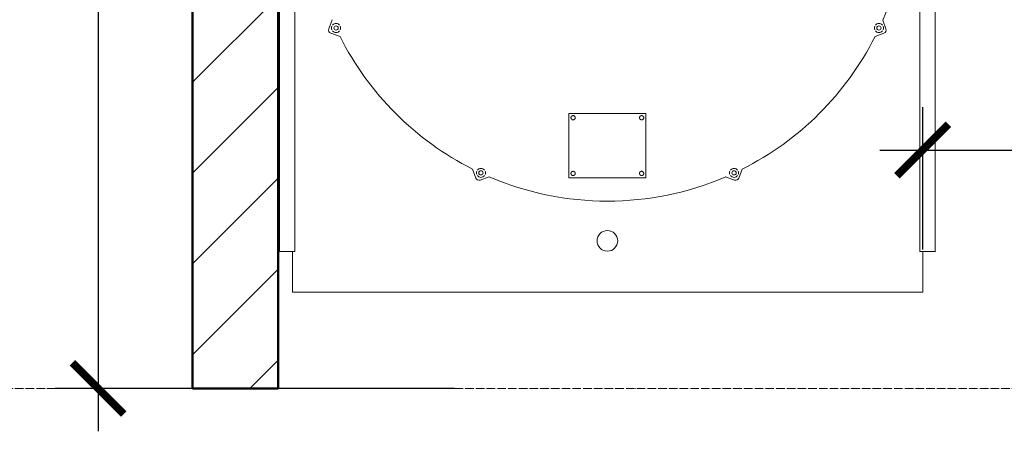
# Model space of a CAD drawing. Header units: metres. Extents: x -54598 to 1827199, y -329446 to -256744.
# Tile 174 of 256: x 101846 to 111039, y -280559 to -276715. Entities that reach past the tile are written whole.
import ezdxf

# ---------------------------------------------------------------- set-up
doc = ezdxf.new("R2010")
doc.units = ezdxf.units.M
doc.linetypes.add('ADSK_Линия сетки', pattern=[25, 20, -2.5, 0, -2.5])
for name, color, linetype, lineweight in [('A-FLOR-LEVL', 51, 'Continuous', 9), ('A-WALL', 113, 'Continuous', 20), ('A-WALL-PATT', 111, 'Continuous', 20), ('M-EQPM', 7, 'Continuous', 20)]:
    doc.layers.add(name, color=color, linetype=linetype, lineweight=lineweight)
doc.styles.add('geniso', font='geniso.shx', dxfattribs={"height": 250})
doc.dimstyles.new('MK-100', dxfattribs={"dimscale": 100, "dimtxt": 300, "dimasz": 1.2, "dimexe": 1, "dimexo": 1, "dimgap": 0.5, "dimtad": 1, "dimdec": 0, "dimzin": 9, "dimdsep": 46, "dimtxsty": 'geniso', "dimblk": 'ARCHTICK', "dimcen": 1, "dimdle": 1, "dimadec": 0, "dimazin": 0, "dimtfac": 1, "dimtdec": 0, "dimtix": 1, "dimtmove": 0, "dimatfit": 1, "dimfxl": 2, "dimtolj": 1, "dimtzin": 0, "dimarcsym": 0})

# ---------------------------------------------------------------- blocks, each defined once
blk = doc.blocks.new('_ArchTick')
at = {"color": 0, "linetype": 'ByBlock', "const_width": 0.15}
blk.add_lwpolyline([(-0.5, -0.5), (0.5, 0.5)], dxfattribs=at)
blk = doc.blocks.new('*D1173')
at = {"color": 0, "lineweight": -2, "ltscale": 15, "transparency": 16777216}
for p, q in [((282706, 93276.5), (282706, 93608.5)), ((284400.8, 93276.5), (284400.8, 93608.5)), ((282606, 93508.5), (284500.8, 93508.5))]:
    blk.add_line(p, q, dxfattribs=at)
at = {"layer": 'Defpoints', "color": 0, "lineweight": 30, "ltscale": 15, "transparency": 16777216}
for p in [(284400.8, 93508.5), (282706, 93176.5), (284400.8, 93176.5)]:
    blk.add_point(p, dxfattribs=at)
at = {"color": 0, "lineweight": -2, "ltscale": 15, "transparency": 16777216, "xscale": 119.9999999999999, "yscale": 119.9999999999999, "zscale": 119.9999999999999, "rotation": 180}
blk.add_blockref('_ArchTick', (282706, 93508.5), dxfattribs=at)
at = {"color": 0, "lineweight": -2, "ltscale": 15, "transparency": 16777216, "xscale": 119.9999999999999, "yscale": 119.9999999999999, "zscale": 119.9999999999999}
blk.add_blockref('_ArchTick', (284400.8, 93508.5), dxfattribs=at)
at = {"color": 0, "ltscale": 15, "transparency": 16777216, "insert": (283553.4, 93621), "char_height": 250, "attachment_point": 5, "style": 'geniso'}
blk.add_mtext('\\A1;{\\H0.5x;800}', dxfattribs=at)
blk = doc.blocks.new('*D997')
at = {"color": 0, "lineweight": -2, "ltscale": 15, "transparency": 16777216}
for p, q in [((280781.3, 96052), (280781.3, 92852)), ((281613.3, 95952), (280681.3, 95952)), ((281613.3, 92952), (280681.3, 92952))]:
    blk.add_line(p, q, dxfattribs=at)
at = {"layer": 'Defpoints', "color": 0, "lineweight": 30, "ltscale": 15, "transparency": 16777216}
for p in [(281713.3, 95952), (280781.3, 92952), (281713.3, 92952)]:
    blk.add_point(p, dxfattribs=at)
at = {"color": 0, "lineweight": -2, "ltscale": 15, "transparency": 16777216, "xscale": 119.9999999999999, "yscale": 119.9999999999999, "zscale": 119.9999999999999}
for p, rotation in [((280781.3, 95952), 90), ((280781.3, 92952), 270)]:
    blk.add_blockref('_ArchTick', p, dxfattribs=dict(at, rotation=rotation))
at = {"color": 0, "ltscale": 15, "transparency": 16777216, "insert": (280668.8, 94452), "char_height": 250, "attachment_point": 5, "rotation": 90, "style": 'geniso'}
blk.add_mtext('\\A1;{\\H0.5x;1900}', dxfattribs=at)
blk = doc.blocks.new('a')
at = {"layer": 'A-WALL-PATT', "lineweight": 9}
h = blk.add_hatch(dxfattribs=at)
h.set_pattern_fill('FP_1', color=256, style=0, pattern_type=2)
h.set_pattern_definition([(45, (286874.06, 94951.95), (-106.066, 106.066), [])])
h.paths.add_polyline_path([(281202, 92952), (281202, 96952), (281002, 96952), (281002, 92952)])
at = {"layer": 'A-FLOR-LEVL', "linetype": 'ADSK_Линия сетки', "lineweight": 20}
blk.add_line((280036.6, 92952), (287365.3, 92952), dxfattribs=at)
at = {"layer": 'A-WALL', "lineweight": 50}
for p, q in [((281002, 96952), (281002, 92952)), ((281202, 92952), (281202, 96952)), ((281002, 92952), (281202, 92952))]:
    blk.add_line(p, q, dxfattribs=at)
at = {"layer": 'M-EQPM'}
for p, q in [((281204.8, 94806.5), (281204.8, 93272)), ((281240.8, 93271.3), (281240.8, 94807.3)), ((282699.2, 94807.3), (282699.2, 93271.3)), ((282735.2, 93272), (282735.2, 94806.5)), ((281327.6, 93812.8), (281319.7, 93791.3)), ((282620.3, 93791.3), (282612.8, 93811.9)), ((281324.5, 93781.1), (281346, 93773.2)), ((282594.9, 93773.5), (282615.6, 93781.1)), ((282060, 93594), (281880, 93594)), ((281880, 93594), (281880, 93444)), ((282060, 93444), (282060, 93594)), ((281655.3, 93464.2), (281663, 93443.1)), ((282277, 93443.1), (282284.5, 93463.8)), ((281203.8, 93429), (281203, 93429)), ((281203, 93429), (281203, 93423)), ((281203.8, 93326), (281203.8, 93436)), ((281204.8, 93436), (281203.8, 93436)), ((281673.2, 93438.4), (281694.3, 93446)), ((281880, 93444), (282060, 93444)), ((282246.1, 93445.9), (282266.8, 93438.4)), ((281203, 93423), (281203.8, 93423)), ((281203.8, 93339), (281203, 93339)), ((281203, 93339), (281203, 93333)), ((281203, 93333), (281203.8, 93333)), ((281204.8, 93326), (281203.8, 93326)), ((281205.6, 93271.3), (281240.8, 93271.3)), ((281235, 93176.5), (281235, 93271.3)), ((282699.2, 93271.3), (282734.5, 93271.3)), ((282706, 93271.3), (282706, 93176.5)), ((281235, 93176.5), (282706, 93176.5))]:
    blk.add_line(p, q, dxfattribs=at)
at = {"layer": 'M-EQPM', "flags": 128}
for points in [[(281890, 93588.9), (281889.8, 93588.9), (281889.6, 93588.9), (281889.4, 93588.9), (281889.3, 93588.9), (281889.1, 93588.8), (281888.9, 93588.8), (281888.7, 93588.7), (281888.5, 93588.7), (281888.3, 93588.6), (281888.1, 93588.5), (281887.9, 93588.5), (281887.8, 93588.4), (281887.6, 93588.3), (281887.4, 93588.2), (281887.2, 93588.1), (281887.1, 93587.9), (281886.9, 93587.8), (281886.8, 93587.7), (281886.6, 93587.6), (281886.5, 93587.4), (281886.3, 93587.3), (281886.2, 93587.1), (281886.1, 93587), (281886, 93586.8), (281885.9, 93586.6), (281885.8, 93586.5), (281885.7, 93586.3), (281885.6, 93586.1), (281885.5, 93585.9), (281885.4, 93585.8), (281885.4, 93585.6), (281885.3, 93585.4), (281885.2, 93585.2), (281885.2, 93585), (281885.2, 93584.8), (281885.1, 93584.6), (281885.1, 93584.4), (281885.1, 93584.2), (281885.1, 93584), (281885.1, 93583.8), (281885.1, 93583.6), (281885.1, 93583.4), (281885.1, 93583.2), (281885.2, 93583), (281885.2, 93582.8), (281885.3, 93582.7), (281885.3, 93582.5), (281885.4, 93582.3), (281885.5, 93582.1), (281885.5, 93581.9), (281885.6, 93581.7), (281885.7, 93581.6), (281885.8, 93581.4), (281885.9, 93581.2), (281886, 93581.1), (281886.2, 93580.9), (281886.3, 93580.7), (281886.4, 93580.6), (281886.5, 93580.5), (281886.7, 93580.3), (281886.8, 93580.2), (281887, 93580.1), (281887.2, 93579.9), (281887.3, 93579.8), (281887.5, 93579.7), (281887.7, 93579.6), (281887.8, 93579.5), (281888, 93579.4), (281888.2, 93579.4), (281888.4, 93579.3), (281888.6, 93579.2), (281888.8, 93579.2), (281889, 93579.1), (281889.1, 93579.1), (281889.3, 93579.1), (281889.5, 93579), (281889.7, 93579), (281889.9, 93579), (281890, 93579)], [(281890, 93579), (281890.2, 93579), (281890.4, 93579), (281890.6, 93579), (281890.8, 93579.1), (281891, 93579.1), (281891.2, 93579.2), (281891.4, 93579.2), (281891.6, 93579.3), (281891.8, 93579.3), (281892, 93579.4), (281892.2, 93579.5), (281892.3, 93579.6), (281892.5, 93579.7), (281892.7, 93579.8), (281892.8, 93579.9), (281893, 93580), (281893.2, 93580.1), (281893.3, 93580.2), (281893.5, 93580.4), (281893.6, 93580.5), (281893.7, 93580.7), (281893.9, 93580.8), (281894, 93581), (281894.1, 93581.1), (281894.2, 93581.3), (281894.3, 93581.5), (281894.4, 93581.6), (281894.5, 93581.8), (281894.6, 93582), (281894.7, 93582.2), (281894.7, 93582.4), (281894.8, 93582.5), (281894.8, 93582.7), (281894.9, 93582.9), (281894.9, 93583.1), (281895, 93583.3), (281895, 93583.5), (281895, 93583.7), (281895, 93583.9), (281895, 93584.1), (281895, 93584.3), (281895, 93584.5), (281894.9, 93584.7), (281894.9, 93584.9), (281894.9, 93585.1), (281894.8, 93585.3), (281894.8, 93585.5), (281894.7, 93585.7), (281894.6, 93585.8), (281894.5, 93586), (281894.5, 93586.2), (281894.4, 93586.4), (281894.3, 93586.6), (281894.2, 93586.7), (281894, 93586.9), (281893.9, 93587), (281893.8, 93587.2), (281893.7, 93587.3), (281893.5, 93587.5), (281893.4, 93587.6), (281893.2, 93587.8), (281893.1, 93587.9), (281892.9, 93588), (281892.8, 93588.1), (281892.6, 93588.2), (281892.4, 93588.3), (281892.2, 93588.4), (281892.1, 93588.5), (281891.9, 93588.6), (281891.7, 93588.6), (281891.5, 93588.7), (281891.3, 93588.8), (281891.1, 93588.8), (281890.9, 93588.8), (281890.7, 93588.9), (281890.5, 93588.9), (281890.3, 93588.9), (281890.1, 93588.9), (281890, 93588.9)], [(282050, 93588.9), (282049.8, 93588.9), (282049.6, 93588.9), (282049.4, 93588.9), (282049.3, 93588.9), (282049.1, 93588.8), (282048.9, 93588.8), (282048.7, 93588.7), (282048.5, 93588.7), (282048.3, 93588.6), (282048.1, 93588.5), (282047.9, 93588.5), (282047.8, 93588.4), (282047.6, 93588.3), (282047.4, 93588.2), (282047.2, 93588.1), (282047.1, 93587.9), (282046.9, 93587.8), (282046.8, 93587.7), (282046.6, 93587.6), (282046.5, 93587.4), (282046.3, 93587.3), (282046.2, 93587.1), (282046.1, 93587), (282046, 93586.8), (282045.9, 93586.6), (282045.8, 93586.5), (282045.7, 93586.3), (282045.6, 93586.1), (282045.5, 93585.9), (282045.4, 93585.8), (282045.4, 93585.6), (282045.3, 93585.4), (282045.2, 93585.2), (282045.2, 93585), (282045.2, 93584.8), (282045.1, 93584.6), (282045.1, 93584.4), (282045.1, 93584.2), (282045.1, 93584), (282045.1, 93583.8), (282045.1, 93583.6), (282045.1, 93583.4), (282045.1, 93583.2), (282045.2, 93583), (282045.2, 93582.8), (282045.3, 93582.7), (282045.3, 93582.5), (282045.4, 93582.3), (282045.5, 93582.1), (282045.5, 93581.9), (282045.6, 93581.7), (282045.7, 93581.6), (282045.8, 93581.4), (282045.9, 93581.2), (282046, 93581.1), (282046.2, 93580.9), (282046.3, 93580.7), (282046.4, 93580.6), (282046.5, 93580.5), (282046.7, 93580.3), (282046.8, 93580.2), (282047, 93580.1), (282047.2, 93579.9), (282047.3, 93579.8), (282047.5, 93579.7), (282047.7, 93579.6), (282047.8, 93579.5), (282048, 93579.4), (282048.2, 93579.4), (282048.4, 93579.3), (282048.6, 93579.2), (282048.8, 93579.2), (282049, 93579.1), (282049.1, 93579.1), (282049.3, 93579.1), (282049.5, 93579), (282049.7, 93579), (282049.9, 93579), (282050, 93579)], [(282050, 93579), (282050.2, 93579), (282050.4, 93579), (282050.6, 93579), (282050.8, 93579.1), (282051, 93579.1), (282051.2, 93579.2), (282051.4, 93579.2), (282051.6, 93579.3), (282051.8, 93579.3), (282052, 93579.4), (282052.2, 93579.5), (282052.3, 93579.6), (282052.5, 93579.7), (282052.7, 93579.8), (282052.8, 93579.9), (282053, 93580), (282053.2, 93580.1), (282053.3, 93580.2), (282053.5, 93580.4), (282053.6, 93580.5), (282053.7, 93580.7), (282053.9, 93580.8), (282054, 93581), (282054.1, 93581.1), (282054.2, 93581.3), (282054.3, 93581.5), (282054.4, 93581.6), (282054.5, 93581.8), (282054.6, 93582), (282054.7, 93582.2), (282054.7, 93582.4), (282054.8, 93582.5), (282054.8, 93582.7), (282054.9, 93582.9), (282054.9, 93583.1), (282055, 93583.3), (282055, 93583.5), (282055, 93583.7), (282055, 93583.9), (282055, 93584.1), (282055, 93584.3), (282055, 93584.5), (282054.9, 93584.7), (282054.9, 93584.9), (282054.9, 93585.1), (282054.8, 93585.3), (282054.8, 93585.5), (282054.7, 93585.7), (282054.6, 93585.8), (282054.5, 93586), (282054.5, 93586.2), (282054.4, 93586.4), (282054.3, 93586.6), (282054.2, 93586.7), (282054, 93586.9), (282053.9, 93587), (282053.8, 93587.2), (282053.7, 93587.3), (282053.5, 93587.5), (282053.4, 93587.6), (282053.2, 93587.8), (282053.1, 93587.9), (282052.9, 93588), (282052.8, 93588.1), (282052.6, 93588.2), (282052.4, 93588.3), (282052.2, 93588.4), (282052.1, 93588.5), (282051.9, 93588.6), (282051.7, 93588.6), (282051.5, 93588.7), (282051.3, 93588.8), (282051.1, 93588.8), (282050.9, 93588.8), (282050.7, 93588.9), (282050.5, 93588.9), (282050.3, 93588.9), (282050.1, 93588.9), (282050, 93588.9)], [(281890, 93458.9), (281889.8, 93458.9), (281889.6, 93458.9), (281889.4, 93458.9), (281889.3, 93458.9), (281889.1, 93458.8), (281888.9, 93458.8), (281888.7, 93458.7), (281888.5, 93458.7), (281888.3, 93458.6), (281888.1, 93458.5), (281887.9, 93458.5), (281887.8, 93458.4), (281887.6, 93458.3), (281887.4, 93458.2), (281887.2, 93458.1), (281887.1, 93457.9), (281886.9, 93457.8), (281886.8, 93457.7), (281886.6, 93457.6), (281886.5, 93457.4), (281886.3, 93457.3), (281886.2, 93457.1), (281886.1, 93457), (281886, 93456.8), (281885.9, 93456.6), (281885.8, 93456.5), (281885.7, 93456.3), (281885.6, 93456.1), (281885.5, 93455.9), (281885.4, 93455.8), (281885.4, 93455.6), (281885.3, 93455.4), (281885.2, 93455.2), (281885.2, 93455), (281885.2, 93454.8), (281885.1, 93454.6), (281885.1, 93454.4), (281885.1, 93454.2), (281885.1, 93454), (281885.1, 93453.8), (281885.1, 93453.6), (281885.1, 93453.4), (281885.1, 93453.2), (281885.2, 93453), (281885.2, 93452.8), (281885.3, 93452.7), (281885.3, 93452.5), (281885.4, 93452.3), (281885.5, 93452.1), (281885.5, 93451.9), (281885.6, 93451.7), (281885.7, 93451.6), (281885.8, 93451.4), (281885.9, 93451.2), (281886, 93451.1), (281886.2, 93450.9), (281886.3, 93450.7), (281886.4, 93450.6), (281886.5, 93450.5), (281886.7, 93450.3), (281886.8, 93450.2), (281887, 93450.1), (281887.2, 93449.9), (281887.3, 93449.8), (281887.5, 93449.7), (281887.7, 93449.6), (281887.8, 93449.5), (281888, 93449.4), (281888.2, 93449.4), (281888.4, 93449.3), (281888.6, 93449.2), (281888.8, 93449.2), (281889, 93449.1), (281889.1, 93449.1), (281889.3, 93449.1), (281889.5, 93449), (281889.7, 93449), (281889.9, 93449), (281890, 93449)], [(281890, 93449), (281890.2, 93449), (281890.4, 93449), (281890.6, 93449), (281890.8, 93449.1), (281891, 93449.1), (281891.2, 93449.2), (281891.4, 93449.2), (281891.6, 93449.3), (281891.8, 93449.3), (281892, 93449.4), (281892.2, 93449.5), (281892.3, 93449.6), (281892.5, 93449.7), (281892.7, 93449.8), (281892.8, 93449.9), (281893, 93450), (281893.2, 93450.1), (281893.3, 93450.2), (281893.5, 93450.4), (281893.6, 93450.5), (281893.7, 93450.7), (281893.9, 93450.8), (281894, 93451), (281894.1, 93451.1), (281894.2, 93451.3), (281894.3, 93451.5), (281894.4, 93451.6), (281894.5, 93451.8), (281894.6, 93452), (281894.7, 93452.2), (281894.7, 93452.4), (281894.8, 93452.5), (281894.8, 93452.7), (281894.9, 93452.9), (281894.9, 93453.1), (281895, 93453.3), (281895, 93453.5), (281895, 93453.7), (281895, 93453.9), (281895, 93454.1), (281895, 93454.3), (281895, 93454.5), (281894.9, 93454.7), (281894.9, 93454.9), (281894.9, 93455.1), (281894.8, 93455.3), (281894.8, 93455.5), (281894.7, 93455.7), (281894.6, 93455.8), (281894.5, 93456), (281894.5, 93456.2), (281894.4, 93456.4), (281894.3, 93456.6), (281894.2, 93456.7), (281894, 93456.9), (281893.9, 93457), (281893.8, 93457.2), (281893.7, 93457.3), (281893.5, 93457.5), (281893.4, 93457.6), (281893.2, 93457.8), (281893.1, 93457.9), (281892.9, 93458), (281892.8, 93458.1), (281892.6, 93458.2), (281892.4, 93458.3), (281892.2, 93458.4), (281892.1, 93458.5), (281891.9, 93458.6), (281891.7, 93458.6), (281891.5, 93458.7), (281891.3, 93458.8), (281891.1, 93458.8), (281890.9, 93458.8), (281890.7, 93458.9), (281890.5, 93458.9), (281890.3, 93458.9), (281890.1, 93458.9), (281890, 93458.9)], [(282050, 93458.9), (282049.8, 93458.9), (282049.6, 93458.9), (282049.4, 93458.9), (282049.3, 93458.9), (282049.1, 93458.8), (282048.9, 93458.8), (282048.7, 93458.7), (282048.5, 93458.7), (282048.3, 93458.6), (282048.1, 93458.5), (282047.9, 93458.5), (282047.8, 93458.4), (282047.6, 93458.3), (282047.4, 93458.2), (282047.2, 93458.1), (282047.1, 93457.9), (282046.9, 93457.8), (282046.8, 93457.7), (282046.6, 93457.6), (282046.5, 93457.4), (282046.3, 93457.3), (282046.2, 93457.1), (282046.1, 93457), (282046, 93456.8), (282045.9, 93456.6), (282045.8, 93456.5), (282045.7, 93456.3), (282045.6, 93456.1), (282045.5, 93455.9), (282045.4, 93455.8), (282045.4, 93455.6), (282045.3, 93455.4), (282045.2, 93455.2), (282045.2, 93455), (282045.2, 93454.8), (282045.1, 93454.6), (282045.1, 93454.4), (282045.1, 93454.2), (282045.1, 93454), (282045.1, 93453.8), (282045.1, 93453.6), (282045.1, 93453.4), (282045.1, 93453.2), (282045.2, 93453), (282045.2, 93452.8), (282045.3, 93452.7), (282045.3, 93452.5), (282045.4, 93452.3), (282045.5, 93452.1), (282045.5, 93451.9), (282045.6, 93451.7), (282045.7, 93451.6), (282045.8, 93451.4), (282045.9, 93451.2), (282046, 93451.1), (282046.2, 93450.9), (282046.3, 93450.7), (282046.4, 93450.6), (282046.5, 93450.5), (282046.7, 93450.3), (282046.8, 93450.2), (282047, 93450.1), (282047.2, 93449.9), (282047.3, 93449.8), (282047.5, 93449.7), (282047.7, 93449.6), (282047.8, 93449.5), (282048, 93449.4), (282048.2, 93449.4), (282048.4, 93449.3), (282048.6, 93449.2), (282048.8, 93449.2), (282049, 93449.1), (282049.1, 93449.1), (282049.3, 93449.1), (282049.5, 93449), (282049.7, 93449), (282049.9, 93449), (282050, 93449)], [(282050, 93449), (282050.2, 93449), (282050.4, 93449), (282050.6, 93449), (282050.8, 93449.1), (282051, 93449.1), (282051.2, 93449.2), (282051.4, 93449.2), (282051.6, 93449.3), (282051.8, 93449.3), (282052, 93449.4), (282052.2, 93449.5), (282052.3, 93449.6), (282052.5, 93449.7), (282052.7, 93449.8), (282052.8, 93449.9), (282053, 93450), (282053.2, 93450.1), (282053.3, 93450.2), (282053.5, 93450.4), (282053.6, 93450.5), (282053.7, 93450.7), (282053.9, 93450.8), (282054, 93451), (282054.1, 93451.1), (282054.2, 93451.3), (282054.3, 93451.5), (282054.4, 93451.6), (282054.5, 93451.8), (282054.6, 93452), (282054.7, 93452.2), (282054.7, 93452.4), (282054.8, 93452.5), (282054.8, 93452.7), (282054.9, 93452.9), (282054.9, 93453.1), (282055, 93453.3), (282055, 93453.5), (282055, 93453.7), (282055, 93453.9), (282055, 93454.1), (282055, 93454.3), (282055, 93454.5), (282054.9, 93454.7), (282054.9, 93454.9), (282054.9, 93455.1), (282054.8, 93455.3), (282054.8, 93455.5), (282054.7, 93455.7), (282054.6, 93455.8), (282054.5, 93456), (282054.5, 93456.2), (282054.4, 93456.4), (282054.3, 93456.6), (282054.2, 93456.7), (282054, 93456.9), (282053.9, 93457), (282053.8, 93457.2), (282053.7, 93457.3), (282053.5, 93457.5), (282053.4, 93457.6), (282053.2, 93457.8), (282053.1, 93457.9), (282052.9, 93458), (282052.8, 93458.1), (282052.6, 93458.2), (282052.4, 93458.3), (282052.2, 93458.4), (282052.1, 93458.5), (282051.9, 93458.6), (282051.7, 93458.6), (282051.5, 93458.7), (282051.3, 93458.8), (282051.1, 93458.8), (282050.9, 93458.8), (282050.7, 93458.9), (282050.5, 93458.9), (282050.3, 93458.9), (282050.1, 93458.9), (282050, 93458.9)], [(281202, 93426.3), (281202, 93426.5), (281202, 93426.6), (281202, 93426.8), (281202.1, 93427), (281202.1, 93427.2), (281202.2, 93427.4), (281202.2, 93427.5), (281202.3, 93427.7), (281202.3, 93427.9), (281202.4, 93428), (281202.5, 93428.2), (281202.6, 93428.4), (281202.7, 93428.5), (281202.8, 93428.7), (281202.9, 93428.8), (281203, 93429)], [(281202, 93426.3), (281202, 93426.5), (281202, 93426.6), (281202, 93426.8), (281202.1, 93427), (281202.1, 93427.2), (281202.2, 93427.4), (281202.2, 93427.5), (281202.3, 93427.7), (281202.3, 93427.9), (281202.4, 93428), (281202.5, 93428.2), (281202.6, 93428.4), (281202.7, 93428.5), (281202.8, 93428.7)], [(281203, 93423), (281202.9, 93423.1), (281202.8, 93423.2), (281202.7, 93423.4), (281202.6, 93423.6), (281202.5, 93423.7), (281202.4, 93423.9), (281202.3, 93424.1), (281202.3, 93424.2), (281202.2, 93424.4), (281202.2, 93424.6), (281202.1, 93424.7), (281202.1, 93424.9), (281202, 93425.1), (281202, 93425.3), (281202, 93425.5), (281202, 93425.6)], [(281202.2, 93424.6), (281202.1, 93424.7), (281202.1, 93424.9), (281202, 93425.1), (281202, 93425.3), (281202, 93425.5), (281202, 93425.6)], [(281202, 93336.3), (281202, 93336.5), (281202, 93336.6), (281202, 93336.8), (281202.1, 93337), (281202.1, 93337.2), (281202.2, 93337.4), (281202.2, 93337.5), (281202.3, 93337.7), (281202.3, 93337.9), (281202.4, 93338), (281202.5, 93338.2), (281202.6, 93338.4), (281202.7, 93338.5), (281202.8, 93338.7), (281202.9, 93338.8), (281203, 93339)], [(281202, 93336.3), (281202, 93336.5), (281202, 93336.6), (281202, 93336.8), (281202.1, 93337), (281202.1, 93337.2), (281202.2, 93337.4), (281202.2, 93337.5), (281202.3, 93337.7), (281202.3, 93337.9), (281202.4, 93338), (281202.5, 93338.2), (281202.6, 93338.4), (281202.7, 93338.5), (281202.8, 93338.7)], [(281202.2, 93334.6), (281202.1, 93334.7), (281202.1, 93334.9), (281202, 93335.1), (281202, 93335.3), (281202, 93335.5), (281202, 93335.6)], [(281203, 93333), (281202.9, 93333.1), (281202.8, 93333.2), (281202.7, 93333.4), (281202.6, 93333.6), (281202.5, 93333.7), (281202.4, 93333.9), (281202.3, 93334.1), (281202.3, 93334.2), (281202.2, 93334.4), (281202.2, 93334.6), (281202.1, 93334.7), (281202.1, 93334.9), (281202, 93335.1), (281202, 93335.3), (281202, 93335.5), (281202, 93335.6)]]:
    blk.add_lwpolyline(points, dxfattribs=at)
at = {"layer": 'M-EQPM'}
for centre, radius, start, end in [((281970.4, 94088.8), 699.6, 336.681, 23.319), ((281336.8, 93793.4), 10.5, 157.7143, 180), ((281336.8, 93793.4), 10.5, 180, 202.2857), ((281336.8, 93793.4), 10.5, 37.7143, 142.2857), ((281336.8, 93793.4), 5, 0, 180), ((281336.8, 93793.4), 5, 180, 0), ((281336.8, 93793.4), 10.5, 0, 22.2857), ((281336.8, 93793.4), 10.5, 337.7143, 0), ((282603.9, 93793.4), 10.5, 157.7143, 180), ((282603.9, 93793.4), 10.5, 180, 202.2857), ((282603.9, 93793.4), 10.5, 37.7143, 142.2857), ((282603.9, 93793.4), 5, 0, 180), ((282603.9, 93793.4), 5, 180, 0), ((282603.9, 93793.4), 10.5, 0, 22.2857), ((282603.9, 93793.4), 10.5, 337.7143, 0), ((281327.2, 93788.5), 7.97, 160.0039, 249.9961), ((281336.8, 93793.4), 10.5, 217.7143, 322.2857), ((281970.4, 94088.8), 699.6, 206.8173, 243.2362), ((281970.4, 94088.8), 699.6, 296.685, 333.2115), ((282603.9, 93793.4), 10.5, 217.7143, 322.2857), ((282612.8, 93788.5), 7.97, 290.0039, 19.9961), ((281674.9, 93455.3), 10.5, 157.7143, 180), ((281674.9, 93455.3), 10.5, 180, 202.2857), ((281674.9, 93455.3), 10.5, 37.7143, 142.2857), ((281674.9, 93455.3), 10.5, 217.7143, 322.2857), ((281674.9, 93455.3), 5, 0, 180), ((281674.9, 93455.3), 5, 180, 0), ((281674.9, 93455.3), 10.5, 0, 22.2857), ((281674.9, 93455.3), 10.5, 337.7143, 0), ((282265.8, 93455.3), 10.5, 157.7143, 180), ((282265.8, 93455.3), 10.5, 180, 202.2857), ((282265.8, 93455.3), 10.5, 37.7143, 142.2857), ((282265.8, 93455.3), 10.5, 217.7143, 322.2857), ((282265.8, 93455.3), 5, 0, 180), ((282265.8, 93455.3), 5, 180, 0), ((282265.8, 93455.3), 10.5, 0, 22.2857), ((282265.8, 93455.3), 10.5, 337.7143, 0), ((281670.5, 93445.9), 7.97, 200, 289.9921), ((281970.4, 94088.8), 699.6, 246.7559, 293.2154), ((282269.6, 93445.9), 7.97, 250.0079, 340), ((281970, 93296.5), 24.1, 90, 270), ((281970, 93296.5), 24.1, 270, 90), ((281205.6, 93272), 0.775, 180, 270), ((282734.5, 93272), 0.775, 270, 0)]:
    blk.add_arc(centre, radius, start, end, dxfattribs=at)
at = {"ltscale": 15}
dim = blk.add_linear_dim(base=(280781.3, 92952), p1=(281713.3, 95952), p2=(281713.3, 92952), angle=90, text='{\\H0.5x;1900}', dimstyle='MK-100', override={"dimtxt": 150, "dimtmove": 1}, dxfattribs=at)
dim.commit()
dim.dimension.update_dxf_attribs({"geometry": '*D997', "text_midpoint": (280668.8, 94452)})
dim = blk.add_linear_dim(base=(284400.8, 93508.5), p1=(282706, 93176.5), p2=(284400.8, 93176.5), text='{\\H0.5x;800}', dimstyle='MK-100', override={"dimtxt": 150, "dimtmove": 1}, dxfattribs=at)
dim.commit()
dim.dimension.update_dxf_attribs({"geometry": '*D1173', "text_midpoint": (283553.4, 93621)})

msp = doc.modelspace()

# ---------------------------------------------------------------- block references
at = {"color": 5, "lineweight": 30, "xscale": 4, "yscale": 4, "zscale": 4}
msp.add_blockref('a', (-1020547.1, -651966.5), dxfattribs=at)

doc.saveas('drawing.dxf')
